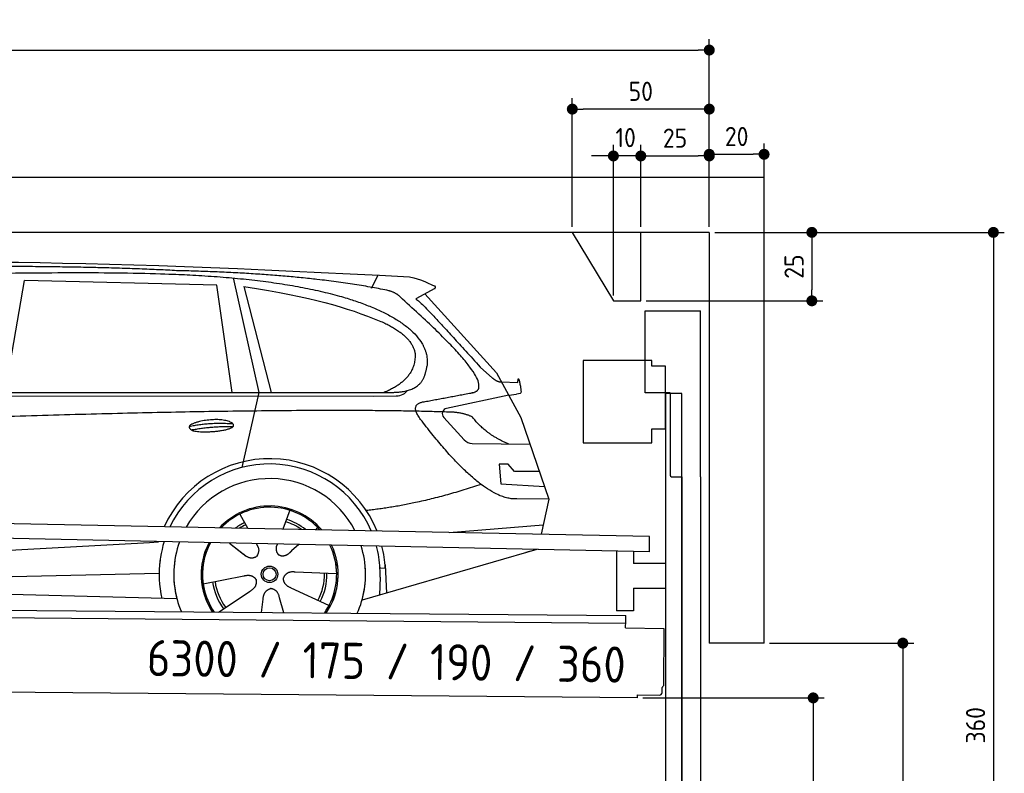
# Model space of a CAD drawing. Header units: millimetres. Extents: x -411 to 6777, y 0 to 6327.
# Tile 6 of 6: x 3183 to 6777, y 3575 to 6327. Entities that reach past the tile are written whole.
import ezdxf

# ---------------------------------------------------------------- set-up
doc = ezdxf.new("R2010")
doc.units = ezdxf.units.MM
doc.layers.add('4', color=3, linetype='Continuous')
for name, color, linetype, lineweight in [('car', 10, 'Continuous', 25), ('Freiraum', 7, 'Continuous', 25), ('Logo', 7, 'Continuous', 25), ('Plattform', 7, 'Continuous', 25), ('Ständer vorne', 7, 'Continuous', 25), ('Tor', 200, 'Continuous', 25)]:
    doc.layers.add(name, color=color, linetype=linetype, lineweight=lineweight)
doc.styles.get("Standard").update_dxf_attribs({"font": 'ISOCP.SHX'})
doc.dimstyles.new('GEN-ISO', dxfattribs={"dimscale": 20, "dimtxt": 3.5, "dimasz": 2, "dimexe": 2, "dimexo": 1, "dimgap": 1.5, "dimtad": 1, "dimdec": 1, "dimlfac": 0.1, "dimdsep": 46, "dimtxsty": 'STANDARD', "dimblk": 'PUNKT', "dimcen": 2, "dimclrd": 256, "dimclre": 256, "dimclrt": 2, "dimadec": 0, "dimazin": 0, "dimtp": 0.1, "dimtm": 0.1, "dimtfac": 0.71, "dimtdec": 1, "dimtmove": 2, "dimatfit": 3, "dimldrblk": 'PUNKT', "dimfxl": 2, "dimtolj": 1, "dimarcsym": 0})

# ---------------------------------------------------------------- blocks, each defined once
blk = doc.blocks.new('PUNKT')
at = {"layer": '4', "color": 0, "linetype": 'ByBlock'}
blk.add_line((-0.5, 0), (-1, 0), dxfattribs=at)
at = {"layer": '4', "color": 0, "linetype": 'ByBlock', "const_width": 0.5}
blk.add_lwpolyline([(-0.25, 0, 1), (0.25, 0, 1)], format="xyb", close=True, dxfattribs=at)
blk = doc.blocks.new('*D301')
at = {"layer": '4', "lineweight": -2, "transparency": 16777216}
for p, q in [((5720, 5550), (6776.9, 5550)), ((6736.9, 5510), (6736.9, 1990)), ((6295.4, 1950), (6776.9, 1950))]:
    blk.add_line(p, q, dxfattribs=at)
at = {"layer": 'Defpoints', "color": 0, "transparency": 16777216}
for p in [(5700, 5550), (6275.4, 1950), (6736.9, 1950)]:
    blk.add_point(p, dxfattribs=at)
at = {"layer": '4', "lineweight": -2, "transparency": 16777216, "xscale": 40, "yscale": 40, "zscale": 40}
for p, rotation in [((6736.9, 5550), 90), ((6736.9, 1950), 270)]:
    blk.add_blockref('PUNKT', p, dxfattribs=dict(at, rotation=rotation))
at = {"layer": '4', "color": 2, "transparency": 16777216, "insert": (6671.9, 3750), "char_height": 70, "attachment_point": 5, "rotation": 90}
blk.add_mtext('360', dxfattribs=at)
blk = doc.blocks.new('*D303')
at = {"layer": '4', "lineweight": -2, "transparency": 16777216}
for p, q in [((5920, 4050), (6446.5, 4050)), ((6406.5, 4010), (6406.5, 1990)), ((6295.4, 1950), (6446.5, 1950))]:
    blk.add_line(p, q, dxfattribs=at)
at = {"layer": 'Defpoints', "color": 0, "transparency": 16777216}
for p in [(5900, 4050), (6275.4, 1950), (6406.5, 1950)]:
    blk.add_point(p, dxfattribs=at)
at = {"layer": '4', "lineweight": -2, "transparency": 16777216, "xscale": 40, "yscale": 40, "zscale": 40}
for p, rotation in [((6406.5, 4050), 90), ((6406.5, 1950), 270)]:
    blk.add_blockref('PUNKT', p, dxfattribs=dict(at, rotation=rotation))
at = {"layer": '4', "color": 2, "transparency": 16777216, "insert": (6341.5, 3000), "char_height": 70, "attachment_point": 5, "rotation": 90}
blk.add_mtext('H2', dxfattribs=at)
blk = doc.blocks.new('*D304')
at = {"layer": '4', "lineweight": -2, "transparency": 16777216}
for p, q in [((200, 5570), (200, 6255.8)), ((5700, 5720.9), (5700, 6255.8)), ((240, 6215.8), (5660, 6215.8))]:
    blk.add_line(p, q, dxfattribs=at)
at = {"layer": 'Defpoints', "color": 0, "transparency": 16777216}
for p in [(5700, 6215.8), (5700, 5700.9), (200, 5550)]:
    blk.add_point(p, dxfattribs=at)
at = {"layer": '4', "lineweight": -2, "transparency": 16777216, "xscale": 40, "yscale": 40, "zscale": 40, "rotation": 180}
blk.add_blockref('PUNKT', (200, 6215.8), dxfattribs=at)
at = {"layer": '4', "lineweight": -2, "transparency": 16777216, "xscale": 40, "yscale": 40, "zscale": 40}
blk.add_blockref('PUNKT', (5700, 6215.8), dxfattribs=at)
at = {"layer": '4', "color": 2, "transparency": 16777216, "insert": (2950, 6280.8), "char_height": 70, "attachment_point": 5}
blk.add_mtext('550', dxfattribs=at)
blk = doc.blocks.new('*D305')
at = {"layer": '4', "lineweight": -2, "transparency": 16777216}
for p, q in [((5457.5, 3850), (6119.3, 3850)), ((6079.3, 3810), (6079.3, 1990)), ((6099.3, 1950), (6119.3, 1950))]:
    blk.add_line(p, q, dxfattribs=at)
at = {"layer": 'Defpoints', "color": 0, "transparency": 16777216}
for p in [(5437.5, 3850), (6079.3, 1950), (6079.3, 1950)]:
    blk.add_point(p, dxfattribs=at)
at = {"layer": '4', "lineweight": -2, "transparency": 16777216, "xscale": 40, "yscale": 40, "zscale": 40}
for p, rotation in [((6079.3, 3850), 90), ((6079.3, 1950), 270)]:
    blk.add_blockref('PUNKT', p, dxfattribs=dict(at, rotation=rotation))
at = {"layer": '4', "color": 2, "transparency": 16777216, "insert": (6004.7, 2859.2), "char_height": 70, "attachment_point": 5, "rotation": 90}
blk.add_mtext('190', dxfattribs=at)
blk = doc.blocks.new('*D306')
at = {"layer": '4', "lineweight": -2, "transparency": 16777216}
for p, q in [((5450, 5671.3), (5450, 5869.1)), ((5700, 5670.9), (5700, 5869.1)), ((5490, 5829.1), (5660, 5829.1))]:
    blk.add_line(p, q, dxfattribs=at)
at = {"layer": 'Defpoints', "color": 0, "transparency": 16777216}
for p in [(5700, 5829.1), (5450, 5651.3), (5700, 5650.9)]:
    blk.add_point(p, dxfattribs=at)
at = {"layer": '4', "lineweight": -2, "transparency": 16777216, "xscale": 40, "yscale": 40, "zscale": 40, "rotation": 180}
blk.add_blockref('PUNKT', (5450, 5829.1), dxfattribs=at)
at = {"layer": '4', "lineweight": -2, "transparency": 16777216, "xscale": 40, "yscale": 40, "zscale": 40}
blk.add_blockref('PUNKT', (5700, 5829.1), dxfattribs=at)
at = {"layer": '4', "color": 2, "transparency": 16777216, "insert": (5575, 5894.2), "char_height": 70, "attachment_point": 5}
blk.add_mtext('25', dxfattribs=at)
blk = doc.blocks.new('*D307')
at = {"layer": '4', "lineweight": -2, "transparency": 16777216}
for p, q in [((5200, 5570), (5200, 6040.1)), ((5700, 5570), (5700, 6040.1)), ((5660, 6000.1), (5240, 6000.1))]:
    blk.add_line(p, q, dxfattribs=at)
at = {"layer": 'Defpoints', "color": 0, "transparency": 16777216}
for p in [(5200, 6000.1), (5200, 5550), (5700, 5550)]:
    blk.add_point(p, dxfattribs=at)
at = {"layer": '4', "lineweight": -2, "transparency": 16777216, "xscale": 40, "yscale": 40, "zscale": 40, "rotation": 180}
blk.add_blockref('PUNKT', (5200, 6000.1), dxfattribs=at)
at = {"layer": '4', "lineweight": -2, "transparency": 16777216, "xscale": 40, "yscale": 40, "zscale": 40}
blk.add_blockref('PUNKT', (5700, 6000.1), dxfattribs=at)
at = {"layer": '4', "color": 2, "transparency": 16777216, "insert": (5450, 6065.1), "char_height": 70, "attachment_point": 5}
blk.add_mtext('50', dxfattribs=at)
blk = doc.blocks.new('*D308')
at = {"layer": '4', "lineweight": -2, "transparency": 16777216}
for p, q in [((5720, 5550), (6114.4, 5550)), ((6074.4, 5510), (6074.4, 5340)), ((5470, 5300), (6114.4, 5300))]:
    blk.add_line(p, q, dxfattribs=at)
at = {"layer": 'Defpoints', "color": 0, "transparency": 16777216}
for p in [(5700, 5550), (5450, 5300), (6074.4, 5300)]:
    blk.add_point(p, dxfattribs=at)
at = {"layer": '4', "lineweight": -2, "transparency": 16777216, "xscale": 40, "yscale": 40, "zscale": 40}
for p, rotation in [((6074.4, 5550), 90), ((6074.4, 5300), 270)]:
    blk.add_blockref('PUNKT', p, dxfattribs=dict(at, rotation=rotation))
at = {"layer": '4', "color": 2, "transparency": 16777216, "insert": (6009.4, 5425), "char_height": 70, "attachment_point": 5, "rotation": 90}
blk.add_mtext('25', dxfattribs=at)
blk = doc.blocks.new('*D309')
at = {"layer": '4', "lineweight": -2, "transparency": 16777216}
for p, q in [((5350, 5320), (5350, 5869.1)), ((5450, 5570), (5450, 5869.1)), ((5310, 5829.1), (5270, 5829.1)), ((5450, 5829.1), (5350, 5829.1)), ((5490, 5829.1), (5530, 5829.1))]:
    blk.add_line(p, q, dxfattribs=at)
at = {"layer": 'Defpoints', "color": 0, "transparency": 16777216}
for p in [(5350, 5829.1), (5450, 5550), (5350, 5300)]:
    blk.add_point(p, dxfattribs=at)
at = {"layer": '4', "lineweight": -2, "transparency": 16777216, "xscale": 40, "yscale": 40, "zscale": 40}
blk.add_blockref('PUNKT', (5350, 5829.1), dxfattribs=at)
at = {"layer": '4', "lineweight": -2, "transparency": 16777216, "xscale": 40, "yscale": 40, "zscale": 40, "rotation": 180}
blk.add_blockref('PUNKT', (5450, 5829.1), dxfattribs=at)
at = {"layer": '4', "color": 2, "transparency": 16777216, "insert": (5394.7, 5896.1), "char_height": 70, "attachment_point": 5}
blk.add_mtext('10', dxfattribs=at)
blk = doc.blocks.new('Car')
at = {"layer": 'car'}
for p, q in [((4418.3, 5386.7), (4442, 5434.2)), ((3084.1, 4993.1), (3151.2, 5402.9)), ((3852.8, 5393), (3151.2, 5402.9)), ((3912.4, 5001.1), (3852.8, 5393)), ((3912.9, 5419.5), (4009.6, 5002.1)), ((3952.5, 5388.8), (4055.6, 5002.5)), ((4649.7, 5388.1), (4579.7, 5348.9)), ((4612.9, 5367.5), (4877.3, 5081.6)), ((4816.9, 5102.7), (4862.6, 5062.8)), ((4877.3, 5081.6), (4967.9, 4919.4)), ((4895.2, 5049.6), (4955.4, 5047.5)), ((1832.2, 4981), (4484, 5006.7)), ((4009.6, 5002.1), (3951.2, 4727.9)), ((4922.6, 5000.5), (4696.2, 4950.6)), ((4922.6, 5000.5), (4950.3, 5004.5)), ((1785.3, 4971.7), (4428.5, 4992.7)), ((4428.5, 4992.7), (4511.4, 4994.2)), ((4685.8, 4917.5), (4760.9, 4836.3)), ((4967.9, 4919.4), (5072.3, 4621.8)), ((4790.1, 4823.4), (5001.8, 4822.6)), ((4922.6, 4748.6), (4889.9, 4748.6)), ((4889.9, 4748.6), (4896.8, 4677.1)), ((4946.4, 4722.7), (4922.6, 4748.6)), ((5036.9, 4722.7), (4946.4, 4722.7)), ((4896.8, 4677.1), (5055.9, 4668.5)), ((5072.3, 4621.8), (4955.4, 4622.2)), ((5072.3, 4621.8), (5045.6, 4493.9)), ((4127.3, 4573), (4102.4, 4504)), ((3945.1, 4557.6), (3974.7, 4505.4)), ((4709.7, 4497.5), (5052.8, 4528.4)), ((3973.4, 4507.8), (3974.7, 4505.4)), ((4229.4, 4511.2), (4221.7, 4502.8)), ((1747.6, 4331.9), (3616.6, 4451.2)), ((3616.6, 4451.2), (3649, 4453.2)), ((3908.4, 4451.6), (3960, 4411.5)), ((3908.7, 4451.6), (3969.4, 4404.4)), ((4005.7, 4450.5), (4011.9, 4439.6)), ((4082.8, 4449.6), (4079.1, 4439.2)), ((4161.6, 4448.7), (4134.8, 4424.6)), ((5029.7, 4438.4), (4393.7, 4247)), ((5034.4, 4439.8), (4990.6, 4426.7)), ((4477.6, 4365.2), (4458.4, 4363.9)), ((4476.8, 4377.2), (4483.4, 4274)), ((1767.4, 4280), (3652.8, 4338.6)), ((3813.2, 4301.6), (3961.6, 4331.8)), ((4300.3, 4342.7), (4149, 4347.7)), ((4459.1, 4331.4), (4458, 4266.4)), ((1668.9, 4281.7), (3717.9, 4247)), ((4273.1, 4226.5), (4135.3, 4289.2)), ((3870.4, 4198.9), (3984.9, 4276.5)), ((4027.5, 4199), (4033, 4247.4)), ((4108.2, 4199), (4092.8, 4252.5))]:
    blk.add_line(p, q, dxfattribs=at)
for radius in [30.1, 23.6]:
    blk.add_circle((4055.4, 4338.8), radius, dxfattribs=at)
for centre, radius, start, end in [((4700.5, 4931.1), 20, 102.4358, 222.7473), ((4790.2, 4863.4), 40, 222.7473, 269.7861), ((4055.8, 4338.2), 422.7, 22.5487, 156.2143), ((4055.8, 4338.2), 403.4, 23.7263, 155.0367), ((4055.8, 4338.2), 350, 27.7494, 151.0136), ((4055.8, 4338.2), 250, 41.078, 137.685), ((4055.8, 4338.2), 250, 41.078, 137.685), ((4055.8, 4338.2), 250, 41.078, 137.685), ((4055.4, 4338.8), 245, 41.9641, 136.7989), ((4055.4, 4338.8), 200.6, 55.0934, 73.5463), ((4055.4, 4338.8), 209.6, 51.6404, 73.3995), ((4055.4, 4338.8), 209.6, 116.262, 127.1225), ((4055.4, 4338.8), 200.6, 116.1152, 123.6695), ((4055.4, 4338.8), 245, 41.9641, 44.7348), ((4055.8, 4338.2), 422.7, 164.0109, 164.2126), ((4055.8, 4338.2), 422.7, 164.0109, 164.2126), ((4055.8, 4338.2), 403.4, 163.2593, 179.9464), ((4055.8, 4338.2), 403.4, 163.2593, 179.9464), ((4055.8, 4338.2), 350, 160.7243, 195.1055), ((4055.8, 4338.2), 350, 160.7243, 195.1055), ((4055.8, 4338.2), 250, 152.8016, 213.8648), ((4055.8, 4338.2), 250, 152.8016, 213.4506), ((4055.8, 4338.2), 250, 152.8016, 213.4506), ((4055.4, 4338.8), 245, 152.3519, 188.7348), ((4055.4, 4338.8), 245, 152.3519, 188.7348), ((4055.8, 4338.2), 250, 326.1848, 25.8498), ((4055.8, 4338.2), 250, 326.1848, 25.8498), ((4055.4, 4338.8), 245, 0.9266, 26.2995), ((4055.8, 4338.2), 350, 344.8945, 17.9271), ((4055.8, 4338.2), 350, 344.8945, 17.9271), ((4055.8, 4338.2), 403.4, 3.6504, 15.3921), ((4055.8, 4338.2), 403.4, 3.6504, 15.3921), ((4055.8, 4338.2), 422.7, 3.6504, 14.6404), ((4055.8, 4338.2), 422.7, 3.6504, 14.6404), ((4055.8, 4338.2), 403.4, 173.0827, 193.1146), ((4055.8, 4338.2), 350, 172.1254, 203.4635), ((4055.8, 4338.2), 250, 169.2195, 213.8648), ((4055.4, 4338.8), 245, 169.1336, 214.8006), ((4055.4, 4338.8), 245, 325.2489, 9.5178), ((4055.8, 4338.2), 250, 326.1848, 9.4319), ((4055.8, 4338.2), 350, 336.586, 6.526), ((4055.8, 4338.2), 403.4, 359.0315, 5.5686), ((4055.8, 4338.2), 422.7, 3.6504, 3.7403), ((4055.4, 4338.8), 200.6, 332.1152, 1.5463), ((4055.4, 4338.8), 209.6, 332.262, 1.3995), ((4055.4, 4338.8), 209.6, 188.262, 217.3995), ((4055.4, 4338.8), 200.6, 188.1152, 217.5463)]:
    blk.add_arc(centre, radius, start, end, dxfattribs=at)
for points, degree in [([(2211.1, 5422.9), (2498.1, 5487.1), (3383.2, 5482), (4555.7, 5429.4)], 3), ([(3705.8, 5444.3), (3357.4, 5460.5), (2741.5, 5450.1)], 2), ([(4481.3, 5378.4), (4180.2, 5438.2), (3705.8, 5444.3)], 2), ([(4555.7, 5429.4), (4602.5, 5420.4), (4611.5, 5412.2), (4649, 5396.7)], 3), ([(4649.7, 5388.1), (4651.4, 5389.8), (4652.1, 5392.8), (4651.5, 5395.6), (4649, 5396.7)], 4), ([(3952.5, 5388.8), (4206.9, 5352.3), (4320.4, 5317.6), (4453.7, 5266.1)], 3), ([(4531, 5348), (4512.9, 5369.7), (4481.3, 5378.4)], 2), ([(4795.9, 5010), (4885.1, 5038.9), (4531, 5348)], 2), ([(4579.7, 5348.9), (4587.5, 5353.3), (4816.9, 5102.7)], 2), ([(4453.7, 5266.1), (4568.3, 5215.2), (4579.1, 5150.1)], 2), ([(4579.1, 5150.1), (4584.7, 5055.6), (4467.4, 5006.5)], 2), ([(4484, 5006.7), (4534.1, 5007.2), (4607.1, 5012.5), (4614.8, 5059.4), (4623, 5102.6)], 4), ([(4862.6, 5062.8), (4870.9, 5055.6), (4884.2, 5048), (4893.3, 5048), (4895.2, 5049.6)], 4), ([(4955.4, 5047.5), (4956.6, 5086.4), (4967.9, 5012.2)], 2), ([(4511.4, 4994.2), (4530.7, 4994.9), (4545.4, 5004), (4552.6, 5014.3)], 3), ([(4582.6, 5027.2), (4582.7, 5027.3), (4582.8, 5027.3), (4582.8, 5027.3)], 3), ([(4967.9, 5012.2), (4968.2, 5008.5), (4962.6, 5006.8), (4950.3, 5004.5)], 3), ([(4601.7, 4909.2), (4557.4, 4967.5), (4617.3, 4974.7)], 2), ([(4703.3, 4937), (3826.7, 4957.4), (1394.6, 4822.9)], 2), ([(4791.2, 4919.4), (4753.7, 4937.5), (4703.3, 4937)], 2), ([(3757.9, 4876.2), (3833.3, 4893.1), (3916.8, 4887.4)], 2), ([(4955.4, 4622.2), (4829.7, 4614), (4601.7, 4909.2)], 2), ([(4922.6, 4822.9), (4836.9, 4858), (4791.2, 4919.4)], 2), ([(3765.1, 4863.4), (3839.1, 4878), (3917, 4877.3)], 2), ([(4823.4, 4673.6), (4598.8, 4596.1), (4406, 4574.9)], 2), ([(3960.3, 4411.5), (3983.8, 4389.8), (4007, 4403.4)], 2), ([(3961.6, 4331.8), (3992.2, 4340.8), (4007, 4318.4)], 2), ([(3984.9, 4276.5), (4012.7, 4292.2), (4007, 4318.4)], 2), ([(4149, 4347.7), (4117.2, 4351.4), (4106.4, 4326.8)], 2), ([(4135.3, 4289.2), (4105.2, 4300), (4106.4, 4326.8)], 2), ([(4033, 4247.4), (4033.9, 4279.4), (4059.8, 4286.5)], 2), ([(4092.8, 4252.5), (4086.5, 4283.8), (4059.8, 4286.5)], 2)]:
    blk.add_open_spline(points, degree=degree, dxfattribs=at)
for points, degree, knots in [([(2380.8, 5410.7), (2407.3, 5413), (2546.7, 5416.1), (3567.9, 5445.6), (4188.2, 5444.9), (4645.2, 5276.4), (4623, 5102.6)], 4, [0.0821318, 0.0821318, 0.0821318, 0.0821318, 0.0821318, 0.258851, 0.508851, 1, 1, 1, 1, 1]), ([(4617.3, 4974.7), (4783.9, 5007.3), (4786.8, 5007.9), (4795.1, 5009.8), (4795.9, 5010)], 1, [0.1611508, 0.1611508, 1, 1.0196119, 1.078724, 1.0847856, 1.0847856]), ([(3765.1, 4863.4), (3741.5, 4879.8), (3786.9, 4895.5), (3869.6, 4915.7), (3962.6, 4882.6), (3900.6, 4858.8), (3791.5, 4851.6), (3770, 4860.4), (3765.1, 4863.4)], 5, [0, 0, 0, 0, 0, 0, 0.300106, 0.500106, 0.700106, 1, 1, 1, 1, 1, 1]), ([(4011.9, 4439.6), (4013.6, 4435.5), (4014.6, 4431.5), (4014.9, 4427.6), (4015.6, 4419), (4013, 4410.9), (4007, 4403.4)], 3, [0.2167758, 0.2167758, 0.2167758, 0.2167758, 0.4600873, 0.4600873, 0.4600873, 1, 1, 1, 1]), ([(4079.1, 4439.2), (4078.6, 4436.1), (4078.3, 4433.1), (4078.4, 4430.1), (4078.8, 4427.3), (4079.6, 4421.6), (4081.7, 4416.2), (4085.3, 4411.7), (4090.2, 4408.8)], 4, [0.3191838, 0.3191838, 0.3191838, 0.3191838, 0.3191838, 0.5438253, 0.5438253, 0.5438253, 0.5438253, 1, 1, 1, 1, 1]), ([(4134.8, 4424.6), (4134.8, 4424.6), (4134.8, 4424.6), (4134.8, 4424.6), (4134.8, 4424.6), (4125.8, 4414.8), (4115.2, 4404.8), (4101, 4402.2), (4090.2, 4408.8)], 4, [-0.000003, -0.000003, -0.000003, -0.000003, -0.000003, 0, 0, 0, 0, 1, 1, 1, 1, 1])]:
    blk.add_open_spline(points, degree=degree, knots=knots, dxfattribs=at)
blk = doc.blocks.new('*D315')
at = {"layer": '4', "lineweight": -2, "transparency": 16777216}
for p, q in [((5700, 5570), (5700, 5875.1)), ((5900, 5670.8), (5900, 5875.1)), ((5740, 5835.1), (5860, 5835.1))]:
    blk.add_line(p, q, dxfattribs=at)
at = {"layer": 'Defpoints', "color": 0, "transparency": 16777216}
for p in [(5900, 5835.1), (5900, 5650.8), (5700, 5550)]:
    blk.add_point(p, dxfattribs=at)
at = {"layer": '4', "lineweight": -2, "transparency": 16777216, "xscale": 40, "yscale": 40, "zscale": 40, "rotation": 180}
blk.add_blockref('PUNKT', (5700, 5835.1), dxfattribs=at)
at = {"layer": '4', "lineweight": -2, "transparency": 16777216, "xscale": 40, "yscale": 40, "zscale": 40}
blk.add_blockref('PUNKT', (5900, 5835.1), dxfattribs=at)
at = {"layer": '4', "color": 2, "transparency": 16777216, "insert": (5800, 5900.1), "char_height": 70, "attachment_point": 5}
blk.add_mtext('20', dxfattribs=at)
blk = doc.blocks.new('Plattform OG 6200 550')
at = {"layer": 'Plattform'}
for p, q in [((5482.3, 4439.6), (348.5, 4542)), ((5481.2, 4383.6), (347.5, 4491)), ((5481.2, 4383.6), (5482.3, 4439.5)), ((5361.5, 4386.1), (5361.5, 4168.3)), ((5423.5, 4384.7), (5423.5, 4340.8)), ((5539.9, 4340.8), (5423.5, 4340.8)), ((5423.5, 4250.8), (5423.5, 4168.3)), ((5423.5, 4250.8), (5539.9, 4250.8)), ((440.2, 4193.6), (5395, 4150.4)), ((446, 4166.5), (5394.8, 4123.4)), ((5423.5, 4168.3), (5361.5, 4168.3)), ((5394.9, 4130.2), (5395, 4145.2)), ((5395, 4145.2), (5395, 4150.4)), ((5394.7, 4106.2), (5394.9, 4130.2)), ((5394.7, 4106.2), (5534.1, 4103)), ((5534.1, 4103), (5532.3, 3894)), ((5437.5, 3850), (372.6, 3894.2)), ((5527.6, 3870.1), (5527.8, 3888.2)), ((5437.5, 3850), (5437.5, 3860.8)), ((5437.5, 3860.8), (5517.5, 3860.1))]:
    blk.add_line(p, q, dxfattribs=at)
for centre, radius, start, end in [((5526.2, 3894.1), 6.08, 284.5689, 358.9086), ((5517.6, 3870.1), 10, 269.5, 359.5)]:
    blk.add_arc(centre, radius, start, end, dxfattribs=at)
blk = doc.blocks.new('Gebäude_360_GT175')
for p, q in [((5900, 5750), (0, 5750)), ((5900, 4050), (5900, 5750)), ((5700, 5550), (200, 5550)), ((5700, 5550), (5700, 4050)), ((5900, 4050), (5700, 4050))]:
    blk.add_line(p, q)
at = {"layer": 'Freiraum'}
blk.add_lwpolyline([(5200, 5550), (5350, 5300), (5450, 5300), (5450, 5550)], dxfattribs=at)
blk = doc.blocks.new('Tor 335 bis 365 Gebäude')
at = {"layer": 'Tor'}
for p, q in [((5465.6, 4964.5), (5465.6, 5263)), ((5465.6, 5263), (5668, 5263)), ((5668, 4657.1), (5668, 5263)), ((5557, 4964.5), (5465.6, 4964.5)), ((5557, 4964.5), (5557, 4663)), ((5562, 4657.1), (5600, 4657.1)), ((5600, 4657.1), (5600, 4657)), ((5668, 4657), (5668, 4657.1)), ((5600, 1937), (5668, 1937))]:
    blk.add_line(p, q, dxfattribs=at)
at = {"layer": 'Tor', "lineweight": 25}
blk.add_line((5600, 4657.1), (5600, 1937), dxfattribs=at)
at = {"layer": 'Tor'}
blk.add_lwpolyline([(5668, 4657.1), (5668, 1937)], dxfattribs=at)
blk.add_arc((5563, 4663), 6, 180, 260.4059, dxfattribs=at)
blk = doc.blocks.new('Ständer vorne ab 340')
at = {"layer": 'Ständer vorne'}
for p, q in [((5240, 5082), (5240, 4782)), ((5490, 5082), (5240, 5082)), ((5490, 5062), (5490, 5082)), ((5540, 5062), (5490, 5062)), ((5540, 4832), (5540, 5062)), ((5540.2, 4962), (5539.8, 4962)), ((5540, 4962), (5540, 1950)), ((5600, 4962), (5540, 4962)), ((5600, 1948.7), (5600, 4962)), ((5490, 4782), (5490, 4832)), ((5490, 4832), (5540, 4832)), ((5240, 4782), (5490, 4782)), ((5540, 4677.4), (5540, 4678.4)), ((5511.2, 1945), (5511.2, 1937)), ((5595.1, 1945), (5511.2, 1945)), ((5511.2, 1937), (5600, 1937)), ((5600, 1937), (5600, 1940))]:
    blk.add_line(p, q, dxfattribs=at)

msp = doc.modelspace()

# ---------------------------------------------------------------- block references
msp.add_blockref('Gebäude_360_GT175', (0, 0))
at = {"layer": 'car', "rotation": 359.4752422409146}
msp.add_blockref('Car', (0, 0), dxfattribs=at)
at = {"layer": 'Plattform'}
msp.add_blockref('Plattform OG 6200 550', (0, 0), dxfattribs=at)
at = {"layer": 'Ständer vorne'}
msp.add_blockref('Ständer vorne ab 340', (0, 0), dxfattribs=at)
at = {"layer": 'Tor'}
msp.add_blockref('Tor 335 bis 365 Gebäude', (0, 0), dxfattribs=at)

# ---------------------------------------------------------------- texts
at = {"layer": 'Logo'}
msp.add_text('6300 / 175 / 190 / 360', height=132, rotation=359.18542, dxfattribs=at).set_placement((3646.43, 3930))

# ---------------------------------------------------------------- dimensions: what is measured, and where the dimension line sits
at = {"layer": '4'}
for base, p1, p2, override, picture, middle in [((5700, 6215.8), (200, 5550), (5700, 5700.88), {"dimtdec": 3, "dimtolj": 0}, '*D304', (2950, 6280.8)), ((5200, 6000.12), (5700, 5550), (5200, 5550), {"dimtdec": 3, "dimtolj": 0}, '*D307', (5450, 6065.12)), ((5700, 5829.15), (5449.99, 5651.29), (5700, 5650.88), {"dimtdec": 3, "dimtolj": 0}, '*D306', (5575, 5894.16)), ((5900, 5835.09), (5700, 5550), (5900, 5650.82), {"dimtol": 0, "dimlim": 0, "dimtp": 0.1, "dimtm": 0.1, "dimtfac": 0.71, "dimtdec": 3, "dimtolj": 0, "dimtzin": 8}, '*D315', (5800, 5900.1))]:
    dim = msp.add_linear_dim(base=base, p1=p1, p2=p2, dimstyle='GEN-ISO', override=override, dxfattribs=at)
    dim.commit()
    dim.dimension.update_dxf_attribs({"geometry": picture, "text_midpoint": middle})
dim = msp.add_linear_dim(base=(5350, 5829.15), p1=(5449.99, 5550), p2=(5350, 5300), dimstyle='GEN-ISO', override={"dimtdec": 3, "dimtolj": 0}, dxfattribs=at)
dim.commit()
dim.dimension.update_dxf_attribs({"geometry": '*D309', "text_midpoint": (5394.75, 5896.13), "dimtype": 160})
for base, p2, override, picture, middle in [((6074.39, 5300), (5450, 5300), {"dimtdec": 3, "dimtolj": 0}, '*D308', (6009.39, 5425)), ((6736.86, 1950), (6275.45, 1950), {"dimdec": 0, "dimtdec": 3, "dimtolj": 0}, '*D301', (6671.86, 3750))]:
    dim = msp.add_linear_dim(base=base, p1=(5700, 5550), p2=p2, angle=90, dimstyle='GEN-ISO', override=override, dxfattribs=at)
    dim.commit()
    dim.dimension.update_dxf_attribs({"geometry": picture, "text_midpoint": middle})
dim = msp.add_linear_dim(base=(6406.55, 1950), p1=(5900, 4050), p2=(6275.45, 1950), angle=90, text='H2', dimstyle='GEN-ISO', override={"dimdec": 0, "dimtdec": 3, "dimtolj": 0}, dxfattribs=at)
dim.commit()
dim.dimension.update_dxf_attribs({"geometry": '*D303', "text_midpoint": (6341.54, 3000)})
dim = msp.add_linear_dim(base=(6079.31, 1950), p1=(5437.5, 3849.97), p2=(6079.31, 1950), angle=90, dimstyle='GEN-ISO', override={"dimtdec": 3, "dimtolj": 0}, dxfattribs=at)
dim.commit()
dim.dimension.update_dxf_attribs({"geometry": '*D305', "text_midpoint": (6004.71, 2859.23), "dimtype": 160})

doc.saveas('drawing.dxf')
